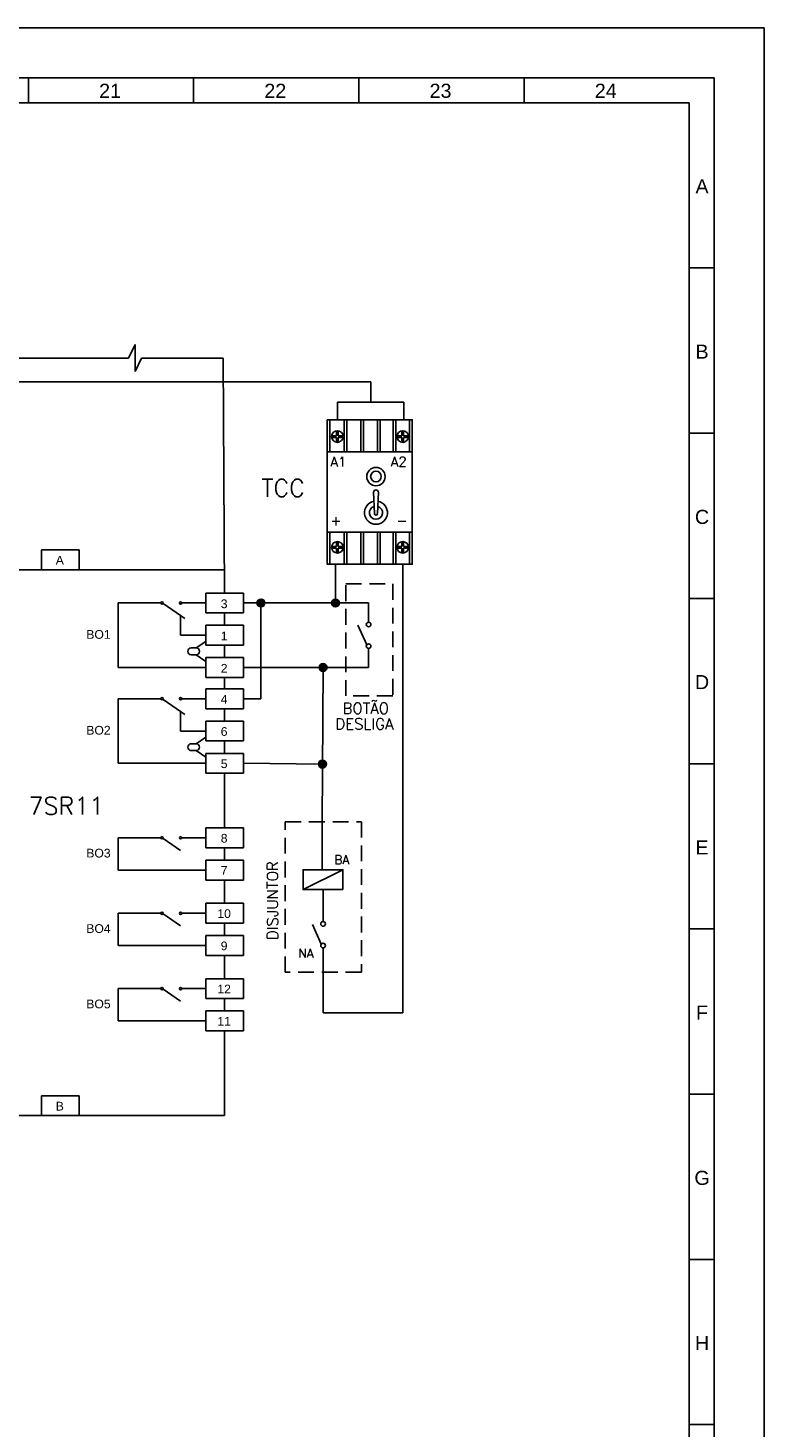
# Model space of a CAD drawing. Header units: millimetres. Extents: x 4701 to 5972, y 985 to 1750.
# Tile 8 of 9: x 5394 to 5542, y 1370 to 1651. Entities that reach past the tile are written whole.
import ezdxf
from ezdxf.enums import TextEntityAlignment as Align

# ---------------------------------------------------------------- set-up
doc = ezdxf.new("R2010")
doc.units = ezdxf.units.MM
doc.linetypes.add('DASHED', pattern=[19.05, 12.7, -6.35])
for name, color, linetype in [('CT00035', 2, 'Continuous'), ('DIMENSÕES', 1, 'Continuous'), ('HACHURAS', 6, 'Continuous'), ('PEN1', 1, 'Continuous'), ('PEN2', 2, 'Continuous'), ('PEN3', 3, 'Continuous'), ('PEN4', 4, 'Continuous'), ('PEN6', 6, 'Continuous'), ('TEXTO 2', 2, 'Continuous'), ('TEXTO3', 3, 'Continuous')]:
    doc.layers.add(name, color=color, linetype=linetype)
doc.styles.add('ROMANS', font='romans.shx', dxfattribs={"height": 1.8})
doc.styles.get("Standard").update_dxf_attribs({"font": 'arial.ttf'})
doc.styles.add('TEXTO STAHL', font='arial.ttf')

msp = doc.modelspace()

# ---------------------------------------------------------------- hatches: boundary and pattern name
at = {"layer": 'TEXTO3'}
h = msp.add_hatch(color=256, dxfattribs=at)
h.paths.add_polyline_path([(5440.65, 1536.62, 0.414214), (5439.86, 1535.84), (5440.65, 1535.84)])
h.paths.add_polyline_path([(5440.65, 1536.62), (5440.65, 1535.84), (5441.43, 1535.84, 0.414214)])
h.paths.add_polyline_path([(5441.43, 1535.84), (5439.86, 1535.84, 1)])
h = msp.add_hatch(color=256, dxfattribs=at)
h.paths.add_polyline_path([(5455.61, 1536.62, 0.414214), (5454.82, 1535.84), (5455.61, 1535.84)])
h.paths.add_polyline_path([(5455.61, 1536.62), (5455.61, 1535.84), (5456.4, 1535.84, 0.414214)])
h.paths.add_polyline_path([(5456.4, 1535.84), (5454.82, 1535.84, 1)])
h = msp.add_hatch(color=256, dxfattribs=at)
h.paths.add_polyline_path([(5453.12, 1523.68, 0.414214), (5452.34, 1522.89), (5453.12, 1522.89)])
h.paths.add_polyline_path([(5453.12, 1523.68), (5453.12, 1522.89), (5453.91, 1522.89, 0.414214)])
h.paths.add_polyline_path([(5453.91, 1522.89), (5452.34, 1522.89, 1)])
h = msp.add_hatch(color=256, dxfattribs=at)
h.paths.add_polyline_path([(5452.99, 1504.28, 0.414214), (5452.2, 1503.49), (5452.99, 1503.49)])
h.paths.add_polyline_path([(5452.99, 1504.28), (5452.99, 1503.49), (5453.78, 1503.49, 0.414214)])
h.paths.add_polyline_path([(5453.78, 1503.49), (5452.2, 1503.49, 1)])

# ---------------------------------------------------------------- linework, layer by layer
at = {"layer": 'DIMENSÕES'}
for p, q in [((5429.59, 1537.83), (5429.59, 1533.84)), ((5437.13, 1537.83), (5429.59, 1537.83)), ((5437.13, 1537.83), (5437.13, 1533.84)), ((5437.13, 1533.84), (5429.59, 1533.84)), ((5433.36, 1533.84), (5433.36, 1531.36)), ((5429.59, 1531.36), (5429.59, 1527.37)), ((5437.13, 1531.36), (5429.59, 1531.36)), ((5437.13, 1531.36), (5437.13, 1527.37)), ((5427.63, 1526.82), (5429.59, 1528.13)), ((5437.13, 1527.37), (5429.59, 1527.37)), ((5433.36, 1527.37), (5433.36, 1524.88)), ((5427.63, 1525.43), (5429.59, 1524.12)), ((5429.59, 1524.88), (5429.59, 1520.9)), ((5437.13, 1524.88), (5429.59, 1524.88)), ((5437.13, 1524.88), (5437.13, 1520.9)), ((5437.13, 1520.9), (5429.59, 1520.9)), ((5433.36, 1520.9), (5433.36, 1518.59)), ((5429.59, 1518.59), (5429.59, 1514.6)), ((5437.13, 1518.59), (5429.59, 1518.59)), ((5437.13, 1518.59), (5437.13, 1514.6)), ((5437.13, 1514.6), (5429.59, 1514.6)), ((5433.36, 1514.6), (5433.36, 1512.12)), ((5429.59, 1512.12), (5429.59, 1508.13)), ((5437.13, 1512.12), (5429.59, 1512.12)), ((5437.13, 1512.12), (5437.13, 1508.13)), ((5427.63, 1507.58), (5429.59, 1508.89)), ((5437.13, 1508.13), (5429.59, 1508.13)), ((5433.36, 1508.13), (5433.36, 1505.64)), ((5427.63, 1506.19), (5429.59, 1504.88)), ((5429.59, 1505.64), (5429.59, 1501.66)), ((5437.13, 1505.64), (5429.59, 1505.64)), ((5437.13, 1505.64), (5437.13, 1501.66)), ((5437.13, 1501.66), (5429.59, 1501.66)), ((5429.59, 1490.68), (5429.59, 1486.7)), ((5437.13, 1490.68), (5429.59, 1490.68)), ((5437.13, 1490.68), (5437.13, 1486.7)), ((5437.13, 1486.7), (5429.59, 1486.7)), ((5429.59, 1484.21), (5429.59, 1480.22)), ((5437.13, 1484.21), (5429.59, 1484.21)), ((5437.13, 1484.21), (5437.13, 1480.22)), ((5437.13, 1480.22), (5429.59, 1480.22)), ((5429.59, 1475.55), (5429.59, 1471.56)), ((5437.13, 1475.55), (5429.59, 1475.55)), ((5437.13, 1475.55), (5437.13, 1471.56)), ((5437.13, 1471.56), (5429.59, 1471.56)), ((5429.59, 1469.07), (5429.59, 1465.09)), ((5437.13, 1469.07), (5429.59, 1469.07)), ((5437.13, 1469.07), (5437.13, 1465.09)), ((5437.13, 1465.09), (5429.59, 1465.09)), ((5429.59, 1460.41), (5429.59, 1456.42)), ((5437.13, 1460.41), (5429.59, 1460.41)), ((5437.13, 1460.41), (5437.13, 1456.42)), ((5437.13, 1456.42), (5429.59, 1456.42)), ((5429.59, 1453.94), (5429.59, 1449.95)), ((5437.13, 1453.94), (5429.59, 1453.94)), ((5437.13, 1453.94), (5437.13, 1449.95)), ((5437.13, 1449.95), (5429.59, 1449.95))]:
    msp.add_line(p, q, dxfattribs=at)
for points in [[(5427.63, 1526.82), (5426.67, 1526.82)], [(5426.67, 1525.43), (5427.63, 1525.43)], [(5427.63, 1507.58), (5426.67, 1507.58)], [(5426.67, 1506.19), (5427.63, 1506.19)]]:
    msp.add_lwpolyline(points, dxfattribs=at)
for centre, start, end in [((5426.67, 1526.13), 90, 270), ((5427.63, 1526.13), 270, 90), ((5426.67, 1506.89), 90, 270), ((5427.63, 1506.89), 270, 90)]:
    msp.add_arc(centre, 0.697, start, end, dxfattribs=at)
at = {"layer": 'HACHURAS'}
for p, q in [((5420.99, 1535.71), (5425.38, 1532.69)), ((5461.91, 1527.45), (5460.12, 1531.39)), ((5420.99, 1516.47), (5425.38, 1513.45)), ((5420.99, 1488.56), (5424.51, 1486.15)), ((5420.99, 1473.42), (5424.51, 1471.01)), ((5452.76, 1467.35), (5450.98, 1471.28)), ((5420.99, 1458.28), (5424.51, 1455.87))]:
    msp.add_line(p, q, dxfattribs=at)
at = {"layer": 'PEN1'}
for p, q in [((4700.64, 1651.28), (5541.64, 1651.28)), ((5541.64, 1057.28), (5541.64, 1651.28)), ((5393.97, 1636.28), (5393.97, 1641.28)), ((5427.14, 1636.28), (5427.14, 1641.28)), ((5460.31, 1636.28), (5460.31, 1641.28)), ((5493.47, 1636.28), (5493.47, 1641.28)), ((5526.64, 1636.28), (4730.64, 1636.28)), ((5526.64, 1072.28), (5526.64, 1636.28)), ((5531.64, 1603.1), (5526.64, 1603.1)), ((5415.38, 1587.73), (5414.04, 1585.01)), ((5415.38, 1582.29), (5415.38, 1587.73)), ((5415.38, 1582.29), (5416.68, 1585.01)), ((5531.64, 1569.93), (5526.64, 1569.93)), ((5531.64, 1536.75), (5526.64, 1536.75)), ((5531.64, 1503.57), (5526.64, 1503.57)), ((5457.12, 1482.28), (5449.12, 1478.28)), ((5531.64, 1470.4), (5526.64, 1470.4)), ((5531.64, 1437.22), (5526.64, 1437.22)), ((5531.64, 1404.04), (5526.64, 1404.04)), ((5531.64, 1370.87), (5526.64, 1370.87))]:
    msp.add_line(p, q, dxfattribs=at)
at = {"layer": 'PEN1', "color": 1}
for p, q in [((5463.43, 1553.79), (5463.26, 1558.06)), ((5464.05, 1553.79), (5464.22, 1558.06))]:
    msp.add_line(p, q, dxfattribs=at)
for points in [[(5453.96, 1572.64), (5471.03, 1572.64), (5471.03, 1543.63), (5453.96, 1543.63)], [(5453.96, 1572.64), (5471.03, 1572.64), (5471.03, 1566.21), (5453.96, 1566.21)], [(5453.96, 1572.64), (5454.49, 1572.64), (5454.49, 1566.21), (5453.96, 1566.21)], [(5457.38, 1572.64), (5457.92, 1572.64), (5457.92, 1566.21), (5457.38, 1566.21)], [(5460.68, 1572.64), (5461.22, 1572.64), (5461.22, 1566.21), (5460.68, 1566.21)], [(5464.08, 1572.64), (5464.61, 1572.64), (5464.61, 1566.21), (5464.08, 1566.21)], [(5467.22, 1572.64), (5467.75, 1572.64), (5467.75, 1566.21), (5467.22, 1566.21)], [(5470.5, 1572.64), (5471.03, 1572.64), (5471.03, 1566.21), (5470.5, 1566.21)], [(5453.96, 1543.63), (5471.03, 1543.63), (5471.03, 1550.05), (5453.96, 1550.05)], [(5453.96, 1543.63), (5454.49, 1543.63), (5454.49, 1550.05), (5453.96, 1550.05)], [(5457.38, 1543.63), (5457.92, 1543.63), (5457.92, 1550.05), (5457.38, 1550.05)], [(5460.68, 1543.63), (5461.22, 1543.63), (5461.22, 1550.05), (5460.68, 1550.05)], [(5464.08, 1543.63), (5464.61, 1543.63), (5464.61, 1550.05), (5464.08, 1550.05)], [(5467.22, 1543.63), (5467.75, 1543.63), (5467.75, 1550.05), (5467.22, 1550.05)], [(5470.5, 1543.63), (5471.03, 1543.63), (5471.03, 1550.05), (5470.5, 1550.05)]]:
    msp.add_lwpolyline(points, close=True, dxfattribs=at)
for points in [[(5455.81, 1569.07), (5455.12, 1569.07), (5455.12, 1569.43), (5455.81, 1569.43)], [(5455.81, 1569.43), (5455.81, 1570.15), (5456.16, 1570.15), (5456.16, 1569.43)], [(5456.16, 1569.07), (5456.16, 1568.42), (5455.81, 1568.42), (5455.81, 1569.07)], [(5456.16, 1569.43), (5456.85, 1569.43), (5456.85, 1569.07), (5456.16, 1569.07)], [(5468.94, 1569.07), (5468.25, 1569.07), (5468.25, 1569.43), (5468.94, 1569.43)], [(5468.94, 1569.43), (5468.94, 1570.15), (5469.29, 1570.15), (5469.29, 1569.43)], [(5469.29, 1569.07), (5469.29, 1568.42), (5468.94, 1568.42), (5468.94, 1569.07)], [(5469.29, 1569.43), (5469.98, 1569.43), (5469.98, 1569.07), (5469.29, 1569.07)], [(5455.81, 1547.19), (5455.12, 1547.19), (5455.12, 1546.84), (5455.81, 1546.84)], [(5456.16, 1547.19), (5456.16, 1547.85), (5455.81, 1547.85), (5455.81, 1547.19)], [(5455.81, 1546.84), (5455.81, 1546.11), (5456.16, 1546.11), (5456.16, 1546.84)], [(5456.16, 1546.84), (5456.85, 1546.84), (5456.85, 1547.19), (5456.16, 1547.19)], [(5468.94, 1547.19), (5468.25, 1547.19), (5468.25, 1546.84), (5468.94, 1546.84)], [(5469.29, 1547.19), (5469.29, 1547.85), (5468.94, 1547.85), (5468.94, 1547.19)], [(5468.94, 1546.84), (5468.94, 1546.11), (5469.29, 1546.11), (5469.29, 1546.84)], [(5469.29, 1546.84), (5469.98, 1546.84), (5469.98, 1547.19), (5469.29, 1547.19)]]:
    msp.add_lwpolyline(points, dxfattribs=at)
for centre, radius in [((5455.99, 1569.25), 1.16), ((5469.11, 1569.25), 1.16), ((5463.74, 1561.22), 1.84), ((5463.74, 1561.22), 1.07), ((5455.99, 1547.01), 1.16), ((5469.11, 1547.01), 1.16)]:
    msp.add_circle(centre, radius, dxfattribs=at)
at = {"layer": 'PEN1'}
for centre, radius in [((5420.8, 1535.84), 0.231), ((5424.51, 1535.84), 0.231), ((5462.27, 1531.51), 0.463), ((5462.27, 1527.16), 0.463), ((5420.8, 1516.6), 0.231), ((5424.51, 1516.6), 0.231), ((5420.8, 1488.69), 0.231), ((5424.51, 1488.69), 0.231), ((5420.8, 1473.55), 0.231), ((5424.51, 1473.55), 0.231), ((5453.12, 1471.41), 0.463), ((5453.12, 1467.05), 0.463), ((5420.8, 1458.42), 0.231), ((5424.51, 1458.42), 0.231)]:
    msp.add_circle(centre, radius, dxfattribs=at)
at = {"layer": 'PEN1', "color": 1}
for centre, radius, start, end in [((5463.74, 1558.06), 0.481, 0, 180), ((5463.74, 1553.96), 2.31, 100.3157, 79.9296), ((5463.74, 1553.96), 1.32, 106.4393, 73.9988), ((5463.74, 1553.79), 0.311, 180, 355.4377)]:
    msp.add_arc(centre, radius, start, end, dxfattribs=at)
at = {"layer": 'PEN2'}
for p, q in [((5386.31, 1585.01), (5414.04, 1585.01)), ((5416.68, 1585.01), (5433.04, 1585.01)), ((5433.04, 1585.01), (5433.36, 1537.83)), ((5396.6, 1546.5), (5396.6, 1542.51)), ((5404.14, 1546.5), (5396.6, 1546.5)), ((5404.14, 1546.5), (5404.14, 1542.51)), ((5367.38, 1542.51), (5433.36, 1542.51)), ((5404.14, 1542.51), (5396.6, 1542.51)), ((5433.36, 1501.66), (5433.36, 1490.68)), ((5433.36, 1486.7), (5433.36, 1484.21)), ((5433.36, 1480.22), (5433.36, 1475.55)), ((5433.36, 1471.56), (5433.36, 1469.07)), ((5433.36, 1465.09), (5433.36, 1460.41)), ((5433.36, 1456.42), (5433.36, 1453.94)), ((5433.36, 1449.95), (5433.36, 1432.91)), ((5396.6, 1436.89), (5396.6, 1432.91)), ((5404.14, 1436.89), (5396.6, 1436.89)), ((5404.14, 1436.89), (5404.14, 1432.91)), ((5433.36, 1432.91), (5367.38, 1432.91)), ((5404.14, 1432.91), (5396.6, 1432.91))]:
    msp.add_line(p, q, dxfattribs=at)
at = {"layer": 'PEN6'}
for p, q in [((5531.64, 1641.28), (4725.64, 1641.28)), ((5531.64, 1067.28), (5531.64, 1641.28))]:
    msp.add_line(p, q, dxfattribs=at)
at = {"layer": 'TEXTO 2', "linetype": 'DASHED', "ltscale": 0.25}
for points in [[(5457.67, 1539.65), (5467.12, 1539.65), (5467.12, 1517.18), (5457.67, 1517.18)], [(5445.53, 1491.92), (5460.82, 1491.92), (5460.82, 1461.7), (5445.53, 1461.7)]]:
    msp.add_lwpolyline(points, close=True, dxfattribs=at)
at = {"layer": 'TEXTO 2'}
msp.add_lwpolyline([(5457.12, 1478.28), (5449.12, 1478.28), (5449.12, 1482.28), (5457.12, 1482.28)], close=True, dxfattribs=at)
at = {"layer": 'TEXTO3'}
for p, q in [((5462.7, 1580.24), (5357.08, 1580.24)), ((5462.7, 1576.16), (5462.7, 1580.24)), ((5456.04, 1576.16), (5456.04, 1572.64)), ((5469.36, 1576.16), (5456.04, 1576.16)), ((5469.36, 1576.16), (5469.36, 1572.64)), ((5455.61, 1535.84), (5455.61, 1543.52)), ((5469.11, 1543.63), (5469.11, 1453.58)), ((5420.57, 1535.84), (5412.02, 1535.84)), ((5412.02, 1535.84), (5412.02, 1522.89)), ((5429.59, 1535.84), (5424.74, 1535.84)), ((5437.13, 1535.84), (5462.27, 1535.84)), ((5440.65, 1516.6), (5440.65, 1535.84)), ((5462.27, 1531.97), (5462.27, 1535.84)), ((5424.51, 1529.36), (5424.51, 1533.29)), ((5429.59, 1529.36), (5424.51, 1529.36)), ((5462.27, 1526.69), (5462.27, 1522.89)), ((5412.02, 1522.89), (5429.59, 1522.89)), ((5462.27, 1522.89), (5437.13, 1522.89)), ((5452.91, 1491.92), (5453.12, 1522.89)), ((5420.57, 1516.6), (5412.02, 1516.6)), ((5412.02, 1516.6), (5412.02, 1503.65)), ((5429.59, 1516.6), (5424.74, 1516.6)), ((5437.13, 1516.6), (5440.65, 1516.6)), ((5424.51, 1510.12), (5424.51, 1514.05)), ((5429.59, 1510.12), (5424.51, 1510.12)), ((5412.02, 1503.65), (5429.59, 1503.65)), ((5437.13, 1503.65), (5452.99, 1503.49)), ((5452.91, 1491.92), (5452.91, 1482.28)), ((5420.57, 1488.69), (5412.02, 1488.69)), ((5412.02, 1482.22), (5412.02, 1488.69)), ((5429.59, 1488.69), (5424.74, 1488.69)), ((5412.02, 1482.22), (5429.59, 1482.22)), ((5453.12, 1471.87), (5453.12, 1478.28)), ((5420.57, 1473.55), (5412.02, 1473.55)), ((5412.02, 1467.08), (5412.02, 1473.55)), ((5429.59, 1473.55), (5424.74, 1473.55)), ((5412.02, 1467.08), (5429.59, 1467.08)), ((5453.12, 1466.59), (5453.12, 1453.58)), ((5420.57, 1458.42), (5412.02, 1458.42)), ((5412.02, 1451.94), (5412.02, 1458.42)), ((5429.59, 1458.42), (5424.74, 1458.42)), ((5453.12, 1453.58), (5469.11, 1453.58)), ((5412.02, 1451.94), (5429.59, 1451.94))]:
    msp.add_line(p, q, dxfattribs=at)
for centre in [(5440.65, 1535.84), (5455.61, 1535.84), (5453.12, 1522.89), (5452.99, 1503.49)]:
    msp.add_circle(centre, 0.788, dxfattribs=at)

# ---------------------------------------------------------------- texts
at = {"layer": 'CT00035', "style": 'ROMANS'}
for s, p in [('BOTÃO', (5457.03, 1513.6)), ('DESLIGA', (5455.57, 1510.46))]:
    msp.add_text(s, height=2.2, dxfattribs=at).set_placement(p)
msp.add_text('DISJUNTOR', height=2.2, rotation=90, dxfattribs=at).set_placement((5444.07, 1468.16))
at = {"layer": 'PEN1', "style": 'TEXTO STAHL'}
for s, height, p in [('21', 2.832, (5410.37, 1638.67)), ('22', 2.832, (5443.53, 1638.67)), ('23', 2.832, (5476.7, 1638.67)), ('24', 2.832, (5509.87, 1638.67)), ('A', 2.83, (5529.2, 1619.48)), ('B', 2.83, (5529.2, 1586.3)), ('C', 2.83, (5529.2, 1553.12)), ('D', 2.83, (5529.2, 1519.95)), ('E', 2.83, (5529.2, 1486.77)), ('F', 2.83, (5529.2, 1453.6)), ('G', 2.83, (5529.2, 1420.42)), ('H', 2.83, (5529.2, 1387.24))]:
    msp.add_text(s, height=height, dxfattribs=at).set_placement(p, align=Align.MIDDLE_CENTER)
at = {"layer": 'PEN1', "style": 'ROMANS'}
for s, p in [('BA', (5455.4, 1483.41)), ('NA', (5448.15, 1464.63))]:
    msp.add_text(s, height=1.774, dxfattribs=at).set_placement(p)
at = {"layer": 'PEN2', "style": 'ROMANS'}
for s, height, p in [('A1', 1.966, (5454.6, 1563.21)), ('A2', 1.966, (5466.72, 1563.21)), ('+', 1.97, (5454.6, 1551.39)), ('-', 1.97, (5467.89, 1551.39))]:
    msp.add_text(s, height=height, dxfattribs=at).set_placement(p)
at = {"layer": 'PEN3'}
for s, p in [('A', (5400.27, 1543.55)), ('3', (5433.26, 1534.8)), ('BO1', (5408.03, 1528.65)), ('1', (5433.26, 1528.33)), ('2', (5433.26, 1521.85)), ('4', (5433.26, 1515.64)), ('BO2', (5408.03, 1509.41)), ('6', (5433.26, 1509.16)), ('5', (5433.26, 1502.69)), ('8', (5433.26, 1487.73)), ('BO3', (5408.03, 1484.74)), ('7', (5433.26, 1481.26)), ('10', (5433.26, 1472.59)), ('BO4', (5408.03, 1469.6)), ('9', (5433.26, 1466.12)), ('12', (5433.26, 1457.46)), ('BO5', (5408.03, 1454.46)), ('11', (5433.26, 1450.98)), ('B', (5400.27, 1433.94))]:
    msp.add_text(s, height=1.75, dxfattribs=at).set_placement(p, align=Align.CENTER)
at = {"layer": 'PEN4', "style": 'ROMANS'}
for s, p in [('TCC', (5440.76, 1557.18)), ('7SR11', (5394.01, 1493.37))]:
    msp.add_text(s, height=3.5, dxfattribs=at).set_placement(p)

doc.saveas('drawing.dxf')
